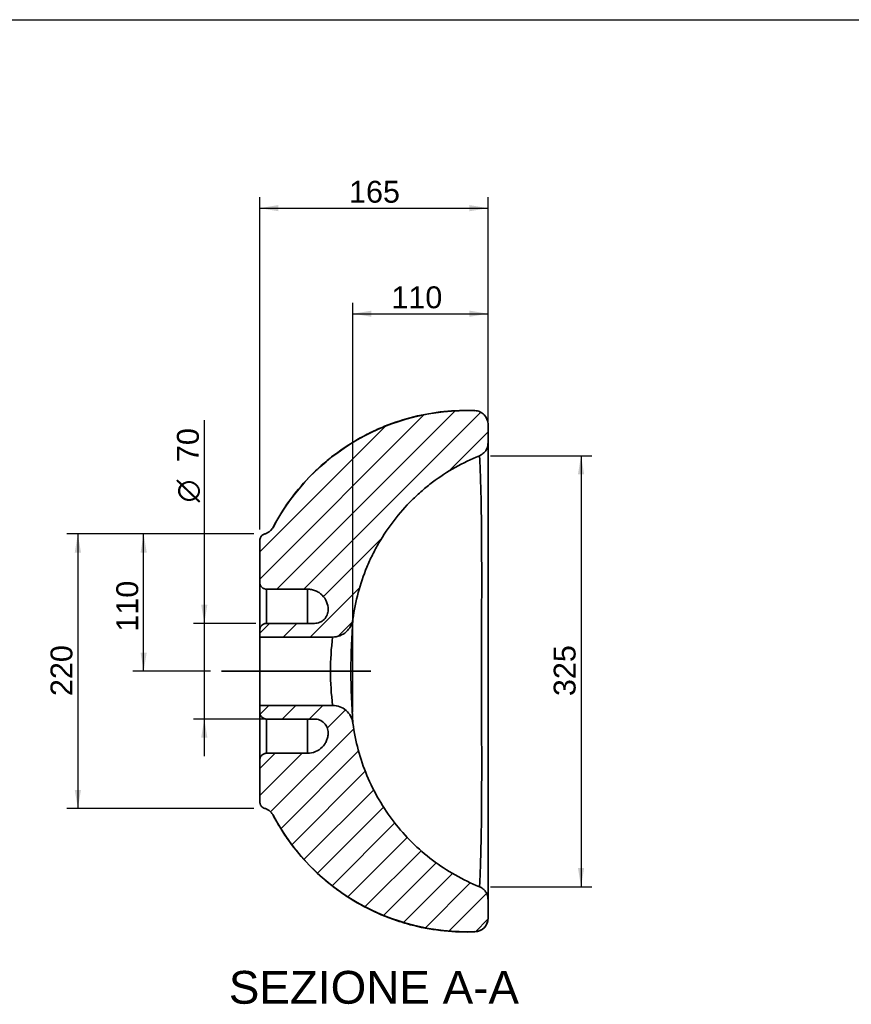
# Paper-space layout 'Foglio1' of a CAD drawing. Header units: millimetres. Extents: x 87 to 2316, y 58 to 1623.
# Tile 3 of 4: x 1058 to 1666, y 903 to 1623. Entities that reach past the tile are written whole.
import ezdxf
from ezdxf.enums import TextEntityAlignment as Align
from ezdxf.lldxf.tags import DXFTag

# ---------------------------------------------------------------- set-up
doc = ezdxf.new("R2010")
doc.units = ezdxf.units.MM
doc.layers.add('1', color=7, linetype='Continuous')
doc.layers.add('Default', color=7, linetype='Continuous')
for name, color, linetype, lineweight in [('assi', 1, 'DASHDOT', 35), ('tangente', 2, 'Continuous', 35), ('tratteggio', 3, 'Continuous', 35), ('visibile', 7, 'Continuous', 35)]:
    doc.layers.add(name, color=color, linetype=linetype, lineweight=lineweight)
doc.styles.add('SEACAD_Arial', font='ARIAL.TTF')
doc.styles.add('SEACAD_Solid_Edge_ANSI1_Symbols', font='semeca1.ttf')
tags = doc.linetypes.add('DASHDOT', pattern=[25.4, 12.7, -6.35, 0, -6.35]).pattern_tags.tags
tags[10:11] = [DXFTag(74, 4), DXFTag(75, 0), DXFTag(340, '0'), DXFTag(46, 0.0), DXFTag(50, 0.0), DXFTag(44, 0.0), DXFTag(45, 0.0)]
tags[8:9] = [DXFTag(74, 4), DXFTag(75, 0), DXFTag(340, '0'), DXFTag(46, 0.0), DXFTag(50, 0.0), DXFTag(44, 0.0), DXFTag(45, 0.0)]
tags[6:7] = [DXFTag(74, 4), DXFTag(75, 0), DXFTag(340, '0'), DXFTag(46, 0.0), DXFTag(50, 0.0), DXFTag(44, 0.0), DXFTag(45, 0.0)]
tags[4:5] = [DXFTag(74, 4), DXFTag(75, 0), DXFTag(340, '0'), DXFTag(46, 0.0), DXFTag(50, 0.0), DXFTag(44, 0.0), DXFTag(45, 0.0)]
doc.dimstyles.new('ISO_PALLINATURA', dxfattribs={"dimtxt": 16, "dimasz": 13.6, "dimexe": 8, "dimexo": 8, "dimgap": 8, "dimtad": 1, "dimdec": 0, "dimtxsty": 'SEACAD_Arial', "dimblk1": '_SE_FILLED', "dimblk2": '_SE_FILLED', "dimsah": 1, "dimcen": 8, "dimadec": 0, "dimazin": 0, "dimtfac": 1, "dimtdec": 0, "dimtmove": 0, "dimatfit": 3, "dimfxl": 1, "dimtolj": 1, "dimarcsym": 0})

# ---------------------------------------------------------------- blocks, each defined once
blk = doc.blocks.new('SE5')
at = {"layer": 'tratteggio'}
h = blk.add_hatch(dxfattribs=at)
h.set_pattern_fill('ANSI31', color=256, scale=4.40945, angle=9.362e-06, style=0)
edge = h.paths.add_edge_path()
edge.add_line((1400.39, 1313.09), (1400.39, 1326.85))
edge.add_spline(control_points=[(1400.39, 1326.85), (1400.39, 1327.49), (1400.33, 1328.13), (1400.08, 1329.39), (1399.9, 1330), (1399.55, 1330.89), (1399.41, 1331.18), (1399.12, 1331.74), (1398.95, 1332.02), (1398.43, 1332.83), (1398.04, 1333.32), (1397.15, 1334.24), (1396.66, 1334.66), (1395.62, 1335.4), (1395.07, 1335.71), (1394.19, 1336.1), (1393.89, 1336.22), (1393.28, 1336.42), (1392.98, 1336.51), (1392.05, 1336.73), (1391.42, 1336.81), (1390.78, 1336.84)], knot_values=[0, 0, 0, 0, 0.125, 0.125, 0.25, 0.25, 0.3125, 0.3125, 0.375, 0.375, 0.5, 0.5, 0.625, 0.625, 0.75, 0.75, 0.8125, 0.8125, 0.875, 0.875, 1, 1, 1, 1], degree=3, periodic=0)
edge.add_spline(control_points=[(1390.78, 1336.84), (1387, 1336.98), (1383.23, 1336.99), (1377.57, 1336.81), (1375.68, 1336.72), (1371.92, 1336.46), (1370.03, 1336.3), (1360.66, 1335.33), (1353.29, 1334.03), (1338.82, 1330.44), (1331.72, 1328.14), (1323, 1324.62), (1321.27, 1323.88), (1317.82, 1322.35), (1316.11, 1321.55), (1311.04, 1319.07), (1307.73, 1317.31), (1298.03, 1311.69), (1291.85, 1307.52), (1283.03, 1300.6), (1280.16, 1298.19), (1276.67, 1295.04), (1275.98, 1294.4), (1274.6, 1293.11), (1273.91, 1292.45), (1271.88, 1290.48), (1270.55, 1289.15), (1264.05, 1282.38), (1259.27, 1276.64), (1250.54, 1264.55), (1246.6, 1258.2), (1243.08, 1251.52)], knot_values=[0, 0, 0, 0, 0.0625, 0.0625, 0.09375, 0.09375, 0.125, 0.125, 0.25, 0.25, 0.375, 0.375, 0.40625, 0.40625, 0.4375, 0.4375, 0.5, 0.5, 0.625, 0.625, 0.6875, 0.6875, 0.703125, 0.703125, 0.71875, 0.71875, 0.75, 0.75, 0.875, 0.875, 1, 1, 1, 1], degree=3, periodic=0)
edge.add_spline(control_points=[(1243.08, 1251.52), (1242.76, 1250.92), (1242.39, 1250.36), (1241.76, 1249.59), (1241.53, 1249.34), (1241.06, 1248.86), (1240.81, 1248.64), (1240.02, 1248), (1239.47, 1247.63), (1238.58, 1247.17), (1238.27, 1247.02), (1237.64, 1246.77), (1237.33, 1246.66), (1237.01, 1246.57)], knot_values=[0, 0, 0, 0, 0.25, 0.25, 0.375, 0.375, 0.5, 0.5, 0.75, 0.75, 0.875, 0.875, 1, 1, 1, 1], degree=3, periodic=0)
edge.add_spline(control_points=[(1237.01, 1246.57), (1236.75, 1246.5), (1236.49, 1246.4), (1236.01, 1246.17), (1235.77, 1246.04), (1235.33, 1245.73), (1235.12, 1245.56), (1234.74, 1245.19), (1234.56, 1244.99), (1234.23, 1244.56), (1234.09, 1244.33), (1233.84, 1243.86), (1233.74, 1243.61), (1233.48, 1242.84), (1233.39, 1242.31), (1233.39, 1241.77)], knot_values=[0, 0, 0, 0, 0.125, 0.125, 0.25, 0.25, 0.375, 0.375, 0.5, 0.5, 0.625, 0.625, 0.75, 0.75, 1, 1, 1, 1], degree=3, periodic=0)
edge.add_line((1233.39, 1241.77), (1233.39, 1211.18))
edge.add_spline(control_points=[(1233.39, 1211.18), (1233.39, 1210.85), (1233.42, 1210.52), (1233.55, 1209.88), (1233.65, 1209.56), (1233.9, 1208.96), (1234.06, 1208.67), (1234.42, 1208.12), (1234.63, 1207.87), (1235.09, 1207.41), (1235.35, 1207.2), (1235.89, 1206.84), (1236.18, 1206.69), (1236.63, 1206.5), (1236.79, 1206.44), (1237.1, 1206.35), (1237.26, 1206.31), (1237.74, 1206.21), (1238.06, 1206.18), (1238.39, 1206.18)], knot_values=[0, 0, 0, 0, 0.125, 0.125, 0.25, 0.25, 0.375, 0.375, 0.5, 0.5, 0.625, 0.625, 0.75, 0.75, 0.8125, 0.8125, 0.875, 0.875, 1, 1, 1, 1], degree=3, periodic=0)
edge.add_line((1238.39, 1206.18), (1268.39, 1206.18))
edge.add_spline(control_points=[(1268.39, 1206.18), (1269.38, 1206.18), (1270.36, 1206.08), (1271.79, 1205.8), (1272.27, 1205.68), (1273.21, 1205.39), (1273.68, 1205.23), (1275.04, 1204.66), (1275.9, 1204.2), (1277.12, 1203.39), (1277.52, 1203.09), (1278.29, 1202.47), (1278.65, 1202.14), (1279.69, 1201.1), (1280.31, 1200.34), (1281.13, 1199.12), (1281.39, 1198.69), (1281.85, 1197.82), (1282.27, 1196.94), (1282.6, 1196.02), (1282.88, 1195.08), (1283.01, 1194.6), (1283.3, 1193.15), (1283.39, 1192.17), (1283.39, 1191.18)], knot_values=[0, 0, 0, 0, 0.125, 0.125, 0.1875, 0.1875, 0.25, 0.25, 0.375, 0.375, 0.4375, 0.4375, 0.5, 0.5, 0.625, 0.625, 0.6875, 0.6875, 0.75, 0.8125, 0.8125, 0.875, 0.875, 1, 1, 1, 1], degree=3, periodic=0)
edge.add_spline(control_points=[(1283.39, 1191.18), (1283.39, 1190.85), (1283.38, 1190.53), (1283.31, 1189.88), (1283.26, 1189.55), (1283.07, 1188.58), (1282.88, 1187.96), (1282.38, 1186.75), (1282.07, 1186.17), (1281.35, 1185.08), (1280.93, 1184.58), (1280.24, 1183.88), (1279.99, 1183.66), (1279.48, 1183.24), (1279.22, 1183.05), (1278.67, 1182.68), (1278.39, 1182.51), (1277.81, 1182.2), (1277.52, 1182.06), (1276.61, 1181.69), (1275.99, 1181.5), (1274.69, 1181.24), (1274.04, 1181.18), (1273.39, 1181.18)], knot_values=[0, 0, 0, 0, 0.0625, 0.0625, 0.125, 0.125, 0.25, 0.25, 0.375, 0.375, 0.5, 0.5, 0.5625, 0.5625, 0.625, 0.625, 0.6875, 0.6875, 0.75, 0.75, 0.875, 0.875, 1, 1, 1, 1], degree=3, periodic=0)
edge.add_line((1273.39, 1181.18), (1238.39, 1181.18))
edge.add_spline(control_points=[(1238.39, 1181.18), (1238.07, 1181.18), (1237.74, 1181.15), (1237.1, 1181.02), (1236.78, 1180.92), (1236.18, 1180.67), (1235.89, 1180.52), (1235.34, 1180.15), (1235.09, 1179.95), (1234.63, 1179.49), (1234.42, 1179.23), (1234.05, 1178.68), (1233.9, 1178.4), (1233.65, 1177.79), (1233.55, 1177.47), (1233.42, 1176.83), (1233.39, 1176.51), (1233.39, 1176.18)], knot_values=[0, 0, 0, 0, 0.125, 0.125, 0.25, 0.25, 0.375, 0.375, 0.5, 0.5, 0.625, 0.625, 0.75, 0.75, 0.875, 0.875, 1, 1, 1, 1], degree=3, periodic=0)
edge.add_line((1233.39, 1176.18), (1233.39, 1171.18))
edge.add_line((1233.39, 1171.18), (1286.66, 1171.18))
edge.add_spline(control_points=[(1286.66, 1171.18), (1287.56, 1171.18), (1288.47, 1171.26), (1290.24, 1171.59), (1291.1, 1171.83), (1292.37, 1172.3), (1292.78, 1172.48), (1293.6, 1172.88), (1293.99, 1173.09), (1295.15, 1173.78), (1295.87, 1174.31), (1296.89, 1175.2), (1297.22, 1175.52), (1297.84, 1176.17), (1298.13, 1176.51), (1298.97, 1177.57), (1299.46, 1178.31), (1300.1, 1179.51), (1300.3, 1179.92), (1300.65, 1180.75), (1300.8, 1181.17), (1301.21, 1182.45), (1301.41, 1183.33), (1301.53, 1184.23)], knot_values=[0, 0, 0, 0, 0.125, 0.125, 0.25, 0.25, 0.3125, 0.3125, 0.375, 0.375, 0.5, 0.5, 0.5625, 0.5625, 0.625, 0.625, 0.75, 0.75, 0.8125, 0.8125, 0.875, 0.875, 1, 1, 1, 1], degree=3, periodic=0)
edge.add_spline(control_points=[(1301.53, 1184.23), (1302.4, 1190.84), (1303.69, 1197.31), (1307.1, 1209.99), (1309.21, 1216.19), (1313, 1225.31), (1314.37, 1228.32), (1316.58, 1232.77), (1317.34, 1234.25), (1318.92, 1237.19), (1319.73, 1238.65), (1323.91, 1245.84), (1327.61, 1251.32), (1335.67, 1261.74), (1340.04, 1266.68), (1345.94, 1272.51), (1347.14, 1273.66), (1349.59, 1275.93), (1350.83, 1277.04), (1354.61, 1280.31), (1357.19, 1282.4), (1365.09, 1288.37), (1370.58, 1291.97), (1382.02, 1298.45), (1387.96, 1301.33), (1394.13, 1303.82)], knot_values=[0, 0, 0, 0, 0.125, 0.125, 0.25, 0.25, 0.3125, 0.3125, 0.34375, 0.34375, 0.375, 0.375, 0.5, 0.5, 0.625, 0.625, 0.65625, 0.65625, 0.6875, 0.6875, 0.75, 0.75, 0.875, 0.875, 1, 1, 1, 1], degree=3, periodic=0)
edge.add_spline(control_points=[(1394.13, 1303.82), (1394.6, 1304), (1395.04, 1304.22), (1395.9, 1304.73), (1396.31, 1305.01), (1397.07, 1305.63), (1397.43, 1305.97), (1398.1, 1306.7), (1398.41, 1307.09), (1398.96, 1307.91), (1399.21, 1308.34), (1399.52, 1309.01), (1399.62, 1309.23), (1399.8, 1309.7), (1399.88, 1309.93), (1400.25, 1311.12), (1400.39, 1312.09), (1400.39, 1313.09)], knot_values=[0, 0, 0, 0, 0.125, 0.125, 0.25, 0.25, 0.375, 0.375, 0.5, 0.5, 0.625, 0.625, 0.6875, 0.6875, 0.75, 0.75, 1, 1, 1, 1], degree=3, periodic=0)
h = blk.add_hatch(dxfattribs=at)
h.set_pattern_fill('ANSI31', color=256, scale=4.40945, angle=9.362e-06, style=0)
edge = h.paths.add_edge_path()
edge.add_spline(control_points=[(1394.13, 988.54), (1387.97, 991.03), (1382.04, 993.9), (1370.6, 1000.38), (1365.1, 1003.99), (1358.5, 1008.97), (1357.2, 1009.99), (1354.61, 1012.08), (1353.33, 1013.15), (1349.56, 1016.42), (1347.13, 1018.67), (1340.1, 1025.63), (1335.74, 1030.55), (1329.69, 1038.34), (1327.76, 1041.01), (1324.99, 1045.12), (1324.08, 1046.51), (1322.32, 1049.32), (1321.46, 1050.75), (1317.27, 1057.94), (1314.34, 1063.85), (1309.28, 1075.99), (1307.15, 1082.21), (1304.57, 1091.78), (1303.81, 1095.01), (1302.5, 1101.54), (1301.96, 1104.83), (1301.53, 1108.13)], knot_values=[0, 0, 0, 0, 0.125, 0.125, 0.25, 0.25, 0.28125, 0.28125, 0.3125, 0.3125, 0.375, 0.375, 0.5, 0.5, 0.5625, 0.5625, 0.59375, 0.59375, 0.625, 0.625, 0.75, 0.75, 0.875, 0.875, 0.9375, 0.9375, 1, 1, 1, 1], degree=3, periodic=0)
edge.add_spline(control_points=[(1301.53, 1108.13), (1301.41, 1109.03), (1301.21, 1109.92), (1300.66, 1111.63), (1300.31, 1112.46), (1299.67, 1113.65), (1299.44, 1114.04), (1298.94, 1114.79), (1298.68, 1115.16), (1297.84, 1116.21), (1297.23, 1116.86), (1296.21, 1117.75), (1295.85, 1118.04), (1295.12, 1118.57), (1294.75, 1118.82), (1293.6, 1119.51), (1292.79, 1119.9), (1291.52, 1120.38), (1291.09, 1120.52), (1290.22, 1120.76), (1289.78, 1120.86), (1288.46, 1121.1), (1287.56, 1121.18), (1286.66, 1121.18)], knot_values=[0, 0, 0, 0, 0.125, 0.125, 0.25, 0.25, 0.3125, 0.3125, 0.375, 0.375, 0.5, 0.5, 0.5625, 0.5625, 0.625, 0.625, 0.75, 0.75, 0.8125, 0.8125, 0.875, 0.875, 1, 1, 1, 1], degree=3, periodic=0)
edge.add_line((1286.66, 1121.18), (1233.39, 1121.18))
edge.add_line((1233.39, 1121.18), (1233.39, 1116.18))
edge.add_spline(control_points=[(1233.39, 1116.18), (1233.39, 1116.02), (1233.4, 1115.85), (1233.43, 1115.53), (1233.46, 1115.36), (1233.55, 1114.88), (1233.65, 1114.57), (1233.9, 1113.97), (1234.05, 1113.67), (1234.42, 1113.13), (1234.62, 1112.88), (1235.09, 1112.41), (1235.34, 1112.21), (1235.88, 1111.84), (1236.17, 1111.69), (1236.78, 1111.44), (1237.1, 1111.34), (1237.74, 1111.21), (1238.07, 1111.18), (1238.39, 1111.18)], knot_values=[0, 0, 0, 0, 0.0625, 0.0625, 0.125, 0.125, 0.25, 0.25, 0.375, 0.375, 0.5, 0.5, 0.625, 0.625, 0.75, 0.75, 0.875, 0.875, 1, 1, 1, 1], degree=3, periodic=0)
edge.add_line((1238.39, 1111.18), (1273.39, 1111.18))
edge.add_spline(control_points=[(1273.39, 1111.18), (1273.72, 1111.18), (1274.04, 1111.16), (1274.69, 1111.1), (1275.02, 1111.05), (1275.99, 1110.86), (1276.61, 1110.67), (1277.52, 1110.3), (1277.81, 1110.16), (1278.39, 1109.85), (1278.68, 1109.68), (1279.49, 1109.13), (1279.99, 1108.72), (1280.69, 1108.03), (1280.91, 1107.78), (1281.33, 1107.27), (1281.52, 1107.01), (1281.89, 1106.46), (1282.06, 1106.18), (1282.37, 1105.6), (1282.51, 1105.3), (1282.88, 1104.4), (1283.07, 1103.78), (1283.26, 1102.81), (1283.31, 1102.48), (1283.38, 1101.83), (1283.39, 1101.51), (1283.39, 1101.18)], knot_values=[0, 0, 0, 0, 0.0625, 0.0625, 0.125, 0.125, 0.25, 0.25, 0.3125, 0.3125, 0.375, 0.375, 0.5, 0.5, 0.5625, 0.5625, 0.625, 0.625, 0.6875, 0.6875, 0.75, 0.75, 0.875, 0.875, 0.9375, 0.9375, 1, 1, 1, 1], degree=3, periodic=0)
edge.add_spline(control_points=[(1283.39, 1101.18), (1283.39, 1100.19), (1283.3, 1099.22), (1283.01, 1097.78), (1282.89, 1097.3), (1282.61, 1096.36), (1282.44, 1095.89), (1281.87, 1094.53), (1281.41, 1093.67), (1280.6, 1092.45), (1280.31, 1092.05), (1279.68, 1091.29), (1279.35, 1090.92), (1278.31, 1089.89), (1277.56, 1089.26), (1276.33, 1088.44), (1275.9, 1088.19), (1275.04, 1087.72), (1274.15, 1087.3), (1273.23, 1086.97), (1272.3, 1086.69), (1271.82, 1086.57), (1270.36, 1086.28), (1269.38, 1086.18), (1268.39, 1086.18)], knot_values=[0, 0, 0, 0, 0.125, 0.125, 0.1875, 0.1875, 0.25, 0.25, 0.375, 0.375, 0.4375, 0.4375, 0.5, 0.5, 0.625, 0.625, 0.6875, 0.6875, 0.75, 0.8125, 0.8125, 0.875, 0.875, 1, 1, 1, 1], degree=3, periodic=0)
edge.add_line((1268.39, 1086.18), (1238.39, 1086.18))
edge.add_spline(control_points=[(1238.39, 1086.18), (1238.06, 1086.18), (1237.74, 1086.15), (1237.09, 1086.02), (1236.78, 1085.92), (1236.17, 1085.67), (1235.88, 1085.52), (1235.34, 1085.15), (1235.09, 1084.94), (1234.63, 1084.48), (1234.41, 1084.23), (1234.05, 1083.68), (1233.9, 1083.4), (1233.71, 1082.94), (1233.65, 1082.79), (1233.56, 1082.47), (1233.52, 1082.31), (1233.42, 1081.83), (1233.39, 1081.51), (1233.39, 1081.18)], knot_values=[0, 0, 0, 0, 0.125, 0.125, 0.25, 0.25, 0.375, 0.375, 0.5, 0.5, 0.625, 0.625, 0.75, 0.75, 0.8125, 0.8125, 0.875, 0.875, 1, 1, 1, 1], degree=3, periodic=0)
edge.add_line((1233.39, 1081.18), (1233.39, 1050.59))
edge.add_spline(control_points=[(1233.39, 1050.59), (1233.39, 1050.32), (1233.41, 1050.05), (1233.5, 1049.52), (1233.57, 1049.26), (1233.74, 1048.75), (1233.84, 1048.5), (1234.09, 1048.03), (1234.24, 1047.8), (1234.56, 1047.37), (1234.74, 1047.17), (1235.12, 1046.8), (1235.33, 1046.63), (1236, 1046.17), (1236.48, 1045.94), (1237.01, 1045.79)], knot_values=[0, 0, 0, 0, 0.125, 0.125, 0.25, 0.25, 0.375, 0.375, 0.5, 0.5, 0.625, 0.625, 0.75, 0.75, 1, 1, 1, 1], degree=3, periodic=0)
edge.add_spline(control_points=[(1237.01, 1045.79), (1237.33, 1045.69), (1237.65, 1045.58), (1238.27, 1045.33), (1238.58, 1045.19), (1239.46, 1044.73), (1240.02, 1044.36), (1241.07, 1043.51), (1241.54, 1043.04), (1242.18, 1042.26), (1242.38, 1041.99), (1242.75, 1041.43), (1242.92, 1041.14), (1243.08, 1040.84)], knot_values=[0, 0, 0, 0, 0.125, 0.125, 0.25, 0.25, 0.5, 0.5, 0.75, 0.75, 0.875, 0.875, 1, 1, 1, 1], degree=3, periodic=0)
edge.add_spline(control_points=[(1243.08, 1040.84), (1244.84, 1037.5), (1246.72, 1034.22), (1249.7, 1029.41), (1250.72, 1027.83), (1252.83, 1024.69), (1253.91, 1023.14), (1259.43, 1015.51), (1264.23, 1009.78), (1274.57, 999.04), (1280.12, 994.03), (1287.52, 988.24), (1289.03, 987.1), (1292.08, 984.88), (1293.63, 983.8), (1298.3, 980.65), (1301.48, 978.66), (1311.18, 973.07), (1317.89, 969.8), (1328.29, 965.61), (1331.81, 964.33), (1337.19, 962.59), (1339, 962.04), (1342.63, 961.01), (1344.45, 960.52), (1353.56, 958.27), (1360.91, 957), (1375.75, 955.48), (1383.23, 955.23), (1390.78, 955.52)], knot_values=[0, 0, 0, 0, 0.0625, 0.0625, 0.09375, 0.09375, 0.125, 0.125, 0.25, 0.25, 0.375, 0.375, 0.40625, 0.40625, 0.4375, 0.4375, 0.5, 0.5, 0.625, 0.625, 0.6875, 0.6875, 0.71875, 0.71875, 0.75, 0.75, 0.875, 0.875, 1, 1, 1, 1], degree=3, periodic=0)
edge.add_spline(control_points=[(1390.78, 955.52), (1391.42, 955.55), (1392.06, 955.63), (1393.31, 955.93), (1393.91, 956.13), (1394.78, 956.52), (1395.06, 956.67), (1395.62, 956.98), (1395.89, 957.16), (1396.68, 957.71), (1397.16, 958.12), (1398.04, 959.04), (1398.44, 959.55), (1399.14, 960.62), (1399.43, 961.18), (1399.79, 962.07), (1399.89, 962.38), (1400.07, 962.99), (1400.15, 963.3), (1400.33, 964.24), (1400.39, 964.87), (1400.39, 965.51)], knot_values=[0, 0, 0, 0, 0.125, 0.125, 0.25, 0.25, 0.3125, 0.3125, 0.375, 0.375, 0.5, 0.5, 0.625, 0.625, 0.75, 0.75, 0.8125, 0.8125, 0.875, 0.875, 1, 1, 1, 1], degree=3, periodic=0)
edge.add_line((1400.39, 965.51), (1400.39, 979.27))
edge.add_spline(control_points=[(1400.39, 979.27), (1400.39, 979.77), (1400.36, 980.26), (1400.21, 981.25), (1400.1, 981.74), (1399.81, 982.68), (1399.63, 983.13), (1399.2, 984.03), (1398.95, 984.46), (1398.4, 985.28), (1398.1, 985.67), (1397.6, 986.21), (1397.42, 986.39), (1397.06, 986.73), (1396.87, 986.89), (1395.91, 987.67), (1395.06, 988.17), (1394.13, 988.54)], knot_values=[0, 0, 0, 0, 0.125, 0.125, 0.25, 0.25, 0.375, 0.375, 0.5, 0.5, 0.625, 0.625, 0.6875, 0.6875, 0.75, 0.75, 1, 1, 1, 1], degree=3, periodic=0)
at = {"layer": 'tangente'}
for p, q in [((1238.39, 1206.18), (1238.39, 1181.22)), ((1268.39, 1181.21), (1268.39, 1206.18)), ((1238.39, 1111.18), (1238.39, 1086.18)), ((1268.39, 1086.18), (1268.39, 1111.15))]:
    blk.add_line(p, q, dxfattribs=at)
for centre, radius, start, end in [((1806.92, 1146.18), 506.82, 175.71191, 184.28807), ((1486.99, 1146.18), 201.88, 172.88657, 187.11343)]:
    blk.add_arc(centre, radius, start, end, dxfattribs=at)
blk.add_open_spline([(1394.14, 988.66), (1394.16, 988.94), (1394.22, 989.71), (1394.38, 992.57), (1394.51, 994.96), (1394.71, 999.79), (1394.78, 1001.61), (1394.93, 1005.69), (1395, 1007.92), (1395.2, 1015.23), (1395.33, 1020.91), (1395.49, 1030.81), (1395.54, 1034.35), (1395.62, 1041.91), (1395.66, 1045.88), (1395.71, 1054.26), (1395.73, 1058.65), (1395.76, 1067.91), (1395.77, 1072.78), (1395.77, 1088.08), (1395.74, 1098.88), (1395.68, 1116.13), (1395.66, 1122.06), (1395.63, 1134.01), (1395.61, 1140.07), (1395.61, 1158.27), (1395.66, 1170.04), (1395.71, 1184.33), (1395.72, 1187.16), (1395.73, 1192.8), (1395.74, 1195.59), (1395.76, 1203.79), (1395.77, 1209.04), (1395.77, 1219.17), (1395.76, 1224.05), (1395.73, 1233.43), (1395.71, 1237.86), (1395.63, 1250.43), (1395.54, 1257.9), (1395.39, 1267.89), (1395.33, 1271.01), (1395.2, 1276.77), (1395.14, 1279.42), (1394.93, 1286.73), (1394.79, 1290.77), (1394.51, 1297.27), (1394.39, 1299.73), (1394.22, 1302.64), (1394.16, 1303.42), (1394.14, 1303.7)], degree=3, knots=[0.0135922, 0.0135922, 0.0135922, 0.0135922, 0.0625, 0.0625, 0.125, 0.125, 0.15625, 0.15625, 0.1875, 0.1875, 0.25, 0.25, 0.28125, 0.28125, 0.3125, 0.3125, 0.34375, 0.34375, 0.375, 0.375, 0.4375, 0.4375, 0.46875, 0.46875, 0.5, 0.5, 0.5625, 0.5625, 0.578125, 0.578125, 0.59375, 0.59375, 0.625, 0.625, 0.65625, 0.65625, 0.6875, 0.6875, 0.75, 0.75, 0.78125, 0.78125, 0.8125, 0.8125, 0.875, 0.875, 0.9375, 0.9375, 0.9864249, 0.9864249, 0.9864249, 0.9864249], dxfattribs=at)
at = {"layer": 'visibile'}
for p, q in [((1400.39, 1313.09), (1400.39, 1326.85)), ((1400.39, 1313.09), (1400.39, 979.27)), ((1233.39, 1211.18), (1233.39, 1241.77)), ((1233.39, 1176.26), (1233.39, 1211.18)), ((1268.39, 1206.18), (1238.39, 1206.18)), ((1233.39, 1171.18), (1233.39, 1176.18)), ((1273.39, 1181.18), (1238.39, 1181.18)), ((1233.39, 1171.18), (1233.39, 1121.18)), ((1233.39, 1171.18), (1286.66, 1171.18)), ((1286.66, 1121.18), (1233.39, 1121.18)), ((1233.39, 1116.18), (1233.39, 1121.18)), ((1233.39, 1081.18), (1233.39, 1116.08)), ((1238.39, 1111.18), (1273.39, 1111.18)), ((1233.39, 1050.59), (1233.39, 1081.18)), ((1238.39, 1086.18), (1268.39, 1086.18)), ((1268.39, 1086.18), (1268.39, 1086.18)), ((1400.39, 965.51), (1400.39, 979.27))]:
    blk.add_line(p, q, dxfattribs=at)
for centre, radius, start, end in [((1384.66, 1176.75), 160.04, 87.81607, 152.20498), ((1806.92, 1146.18), 506.82, 184.28807, 184.3054), ((1384.66, 1115.63), 160.05, 207.79653, 272.18384), ((1390.39, 965.51), 10, 272.20231, 0)]:
    blk.add_arc(centre, radius, start, end, dxfattribs=at)
for points, knots in [([(1243.08, 1251.52), (1250.11, 1264.87), (1258.84, 1276.96), (1271.85, 1290.5), (1274.57, 1293.14), (1280.16, 1298.19), (1283.03, 1300.6), (1291.85, 1307.52), (1298.03, 1311.69), (1307.73, 1317.31), (1311.04, 1319.07), (1317.8, 1322.37), (1321.26, 1323.92), (1331.72, 1328.14), (1338.82, 1330.44), (1353.29, 1334.03), (1360.66, 1335.33), (1375.66, 1336.88), (1383.22, 1337.13), (1390.78, 1336.84)], [0, 0, 0, 0, 0.25, 0.25, 0.3125, 0.3125, 0.375, 0.375, 0.5, 0.5, 0.5625, 0.5625, 0.625, 0.625, 0.75, 0.75, 0.875, 0.875, 1, 1, 1, 1]), ([(1390.78, 1336.84), (1392.06, 1336.79), (1393.32, 1336.49), (1395.65, 1335.45), (1396.71, 1334.7), (1399.36, 1331.95), (1400.39, 1329.42), (1400.39, 1326.85)], [0, 0, 0, 0, 0.25, 0.25, 0.5, 0.5, 1, 1, 1, 1]), ([(1400.39, 1313.09), (1400.39, 1312.09), (1400.25, 1311.12), (1399.88, 1309.93), (1399.8, 1309.7), (1399.62, 1309.23), (1399.52, 1309.01), (1399.21, 1308.34), (1398.96, 1307.91), (1398.41, 1307.09), (1398.1, 1306.7), (1397.43, 1305.97), (1397.07, 1305.63), (1396.31, 1305.01), (1395.9, 1304.73), (1395.04, 1304.22), (1394.6, 1304), (1394.13, 1303.82)], [0, 0, 0, 0, 0.25, 0.25, 0.3125, 0.3125, 0.375, 0.375, 0.5, 0.5, 0.625, 0.625, 0.75, 0.75, 0.875, 0.875, 1, 1, 1, 1]), ([(1301.53, 1184.23), (1303.26, 1197.44), (1306.69, 1210.12), (1313, 1225.31), (1314.37, 1228.32), (1317.31, 1234.26), (1318.9, 1237.21), (1323.91, 1245.84), (1327.61, 1251.32), (1335.67, 1261.74), (1340.04, 1266.68), (1347.12, 1273.68), (1349.58, 1275.95), (1354.61, 1280.31), (1357.19, 1282.4), (1370.36, 1292.35), (1381.79, 1298.83), (1394.13, 1303.82)], [0, 0, 0, 0, 0.25, 0.25, 0.3125, 0.3125, 0.375, 0.375, 0.5, 0.5, 0.625, 0.625, 0.6875, 0.6875, 0.75, 0.75, 1, 1, 1, 1]), ([(1233.39, 1241.77), (1233.39, 1242.31), (1233.48, 1242.84), (1233.74, 1243.61), (1233.84, 1243.86), (1234.09, 1244.33), (1234.23, 1244.56), (1234.56, 1244.99), (1234.74, 1245.19), (1235.12, 1245.56), (1235.33, 1245.73), (1235.77, 1246.04), (1236.01, 1246.17), (1236.49, 1246.4), (1236.75, 1246.5), (1237.01, 1246.57)], [0, 0, 0, 0, 0.25, 0.25, 0.375, 0.375, 0.5, 0.5, 0.625, 0.625, 0.75, 0.75, 0.875, 0.875, 1, 1, 1, 1]), ([(1243.08, 1251.52), (1242.76, 1250.92), (1242.39, 1250.36), (1241.76, 1249.59), (1241.53, 1249.34), (1241.06, 1248.86), (1240.81, 1248.64), (1240.02, 1248), (1239.47, 1247.63), (1238.58, 1247.17), (1238.27, 1247.02), (1237.64, 1246.77), (1237.33, 1246.66), (1237.01, 1246.57)], [0, 0, 0, 0, 0.25, 0.25, 0.375, 0.375, 0.5, 0.5, 0.75, 0.75, 0.875, 0.875, 1, 1, 1, 1]), ([(1238.39, 1206.18), (1238.06, 1206.18), (1237.74, 1206.21), (1237.26, 1206.31), (1237.1, 1206.35), (1236.79, 1206.44), (1236.63, 1206.5), (1236.18, 1206.69), (1235.89, 1206.84), (1235.35, 1207.2), (1235.09, 1207.41), (1234.63, 1207.87), (1234.42, 1208.12), (1234.06, 1208.67), (1233.9, 1208.96), (1233.65, 1209.56), (1233.55, 1209.88), (1233.42, 1210.52), (1233.39, 1210.85), (1233.39, 1211.18)], [0, 0, 0, 0, 0.125, 0.125, 0.1875, 0.1875, 0.25, 0.25, 0.375, 0.375, 0.5, 0.5, 0.625, 0.625, 0.75, 0.75, 0.875, 0.875, 1, 1, 1, 1]), ([(1268.39, 1206.18), (1269.38, 1206.18), (1270.36, 1206.08), (1272.27, 1205.7), (1273.23, 1205.41), (1275.04, 1204.66), (1275.9, 1204.2), (1277.53, 1203.11), (1278.3, 1202.48), (1280.38, 1200.41), (1281.5, 1198.74), (1282.99, 1195.13), (1283.39, 1193.16), (1283.39, 1191.18)], [0, 0, 0, 0, 0.125, 0.125, 0.25, 0.25, 0.375, 0.375, 0.5, 0.5, 0.75, 0.75, 1, 1, 1, 1]), ([(1283.39, 1191.18), (1283.39, 1189.88), (1283.13, 1188.56), (1282.13, 1186.15), (1281.4, 1185.04), (1279.54, 1183.19), (1278.42, 1182.44), (1276.01, 1181.44), (1274.7, 1181.18), (1273.39, 1181.18)], [0, 0, 0, 0, 0.25, 0.25, 0.5, 0.5, 0.75, 0.75, 1, 1, 1, 1]), ([(1301.53, 1184.23), (1301.29, 1182.43), (1300.74, 1180.71), (1299.03, 1177.52), (1297.91, 1176.1), (1293.84, 1172.52), (1290.29, 1171.18), (1286.66, 1171.18)], [0, 0, 0, 0, 0.25, 0.25, 0.5, 0.5, 1, 1, 1, 1]), ([(1233.39, 1176.18), (1233.39, 1176.51), (1233.42, 1176.83), (1233.55, 1177.47), (1233.65, 1177.79), (1233.9, 1178.4), (1234.05, 1178.68), (1234.42, 1179.23), (1234.63, 1179.49), (1235.09, 1179.95), (1235.34, 1180.15), (1235.89, 1180.52), (1236.18, 1180.67), (1236.78, 1180.92), (1237.1, 1181.02), (1237.74, 1181.15), (1238.07, 1181.18), (1238.39, 1181.18)], [0, 0, 0, 0, 0.125, 0.125, 0.25, 0.25, 0.375, 0.375, 0.5, 0.5, 0.625, 0.625, 0.75, 0.75, 0.875, 0.875, 1, 1, 1, 1]), ([(1286.66, 1121.18), (1288.47, 1121.18), (1290.25, 1120.86), (1293.64, 1119.58), (1295.19, 1118.65), (1299.26, 1115.08), (1301.06, 1111.73), (1301.53, 1108.13)], [0, 0, 0, 0, 0.25, 0.25, 0.5, 0.5, 1, 1, 1, 1]), ([(1238.39, 1111.18), (1238.07, 1111.18), (1237.74, 1111.21), (1237.1, 1111.34), (1236.78, 1111.44), (1236.17, 1111.69), (1235.88, 1111.84), (1235.34, 1112.21), (1235.09, 1112.41), (1234.62, 1112.88), (1234.42, 1113.13), (1234.05, 1113.67), (1233.9, 1113.97), (1233.65, 1114.57), (1233.55, 1114.88), (1233.46, 1115.36), (1233.43, 1115.53), (1233.4, 1115.85), (1233.39, 1116.02), (1233.39, 1116.18)], [0, 0, 0, 0, 0.125, 0.125, 0.25, 0.25, 0.375, 0.375, 0.5, 0.5, 0.625, 0.625, 0.75, 0.75, 0.875, 0.875, 0.9375, 0.9375, 1, 1, 1, 1]), ([(1273.39, 1111.18), (1274.69, 1111.18), (1276.01, 1110.92), (1278.42, 1109.92), (1279.53, 1109.18), (1281.38, 1107.33), (1282.14, 1106.21), (1283.13, 1103.8), (1283.39, 1102.48), (1283.39, 1101.18)], [0, 0, 0, 0, 0.25, 0.25, 0.5, 0.5, 0.75, 0.75, 1, 1, 1, 1]), ([(1394.13, 988.54), (1381.81, 993.51), (1370.38, 1000), (1354.54, 1011.96), (1349.48, 1016.35), (1340.1, 1025.63), (1335.74, 1030.55), (1327.68, 1040.94), (1323.97, 1046.43), (1317.27, 1057.94), (1314.34, 1063.85), (1309.28, 1075.99), (1307.15, 1082.21), (1303.71, 1094.97), (1302.4, 1101.53), (1301.53, 1108.13)], [0, 0, 0, 0, 0.25, 0.25, 0.375, 0.375, 0.5, 0.5, 0.625, 0.625, 0.75, 0.75, 0.875, 0.875, 1, 1, 1, 1]), ([(1283.39, 1101.18), (1283.39, 1100.19), (1283.3, 1099.22), (1282.92, 1097.3), (1282.63, 1096.35), (1281.87, 1094.53), (1281.41, 1093.67), (1280.33, 1092.04), (1279.69, 1091.27), (1277.62, 1089.19), (1275.95, 1088.08), (1272.34, 1086.58), (1270.37, 1086.18), (1268.39, 1086.18)], [0, 0, 0, 0, 0.125, 0.125, 0.25, 0.25, 0.375, 0.375, 0.5, 0.5, 0.75, 0.75, 1, 1, 1, 1]), ([(1233.39, 1081.18), (1233.39, 1081.51), (1233.42, 1081.83), (1233.52, 1082.31), (1233.56, 1082.47), (1233.65, 1082.79), (1233.71, 1082.94), (1233.9, 1083.4), (1234.05, 1083.68), (1234.41, 1084.23), (1234.63, 1084.48), (1235.09, 1084.94), (1235.34, 1085.15), (1235.88, 1085.52), (1236.17, 1085.67), (1236.78, 1085.92), (1237.09, 1086.02), (1237.74, 1086.15), (1238.06, 1086.18), (1238.39, 1086.18)], [0, 0, 0, 0, 0.125, 0.125, 0.1875, 0.1875, 0.25, 0.25, 0.375, 0.375, 0.5, 0.5, 0.625, 0.625, 0.75, 0.75, 0.875, 0.875, 1, 1, 1, 1]), ([(1237.01, 1045.79), (1236.48, 1045.94), (1236, 1046.17), (1235.33, 1046.63), (1235.12, 1046.8), (1234.74, 1047.17), (1234.56, 1047.37), (1234.24, 1047.8), (1234.09, 1048.03), (1233.84, 1048.5), (1233.74, 1048.75), (1233.57, 1049.26), (1233.5, 1049.52), (1233.41, 1050.05), (1233.39, 1050.32), (1233.39, 1050.59)], [0, 0, 0, 0, 0.25, 0.25, 0.375, 0.375, 0.5, 0.5, 0.625, 0.625, 0.75, 0.75, 0.875, 0.875, 1, 1, 1, 1]), ([(1237.01, 1045.79), (1237.33, 1045.69), (1237.65, 1045.58), (1238.27, 1045.33), (1238.58, 1045.19), (1239.46, 1044.73), (1240.02, 1044.36), (1241.07, 1043.51), (1241.54, 1043.04), (1242.18, 1042.26), (1242.38, 1041.99), (1242.75, 1041.43), (1242.92, 1041.14), (1243.08, 1040.84)], [0, 0, 0, 0, 0.125, 0.125, 0.25, 0.25, 0.5, 0.5, 0.75, 0.75, 0.875, 0.875, 1, 1, 1, 1]), ([(1390.78, 955.52), (1375.68, 954.94), (1360.85, 956.47), (1342.63, 960.97), (1338.99, 962.01), (1331.81, 964.33), (1328.29, 965.61), (1317.89, 969.8), (1311.18, 973.07), (1301.48, 978.66), (1298.3, 980.65), (1292.07, 984.85), (1289, 987.08), (1280.12, 994.03), (1274.57, 999.04), (1264.23, 1009.78), (1259.43, 1015.51), (1252.81, 1024.67), (1250.7, 1027.81), (1246.72, 1034.22), (1244.84, 1037.5), (1243.08, 1040.84)], [0, 0, 0, 0, 0.25, 0.25, 0.3125, 0.3125, 0.375, 0.375, 0.5, 0.5, 0.5625, 0.5625, 0.625, 0.625, 0.75, 0.75, 0.875, 0.875, 0.9375, 0.9375, 1, 1, 1, 1]), ([(1394.13, 988.54), (1395.06, 988.17), (1395.91, 987.67), (1396.87, 986.89), (1397.06, 986.73), (1397.42, 986.39), (1397.6, 986.21), (1398.1, 985.67), (1398.4, 985.28), (1398.95, 984.46), (1399.2, 984.03), (1399.63, 983.13), (1399.81, 982.68), (1400.1, 981.74), (1400.21, 981.25), (1400.36, 980.26), (1400.39, 979.77), (1400.39, 979.27)], [0, 0, 0, 0, 0.25, 0.25, 0.3125, 0.3125, 0.375, 0.375, 0.5, 0.5, 0.625, 0.625, 0.75, 0.75, 0.875, 0.875, 1, 1, 1, 1]), ([(1400.39, 965.51), (1400.39, 964.22), (1400.15, 962.96), (1399.19, 960.59), (1398.48, 959.5), (1395.83, 956.74), (1393.35, 955.62), (1390.78, 955.52)], [0, 0, 0, 0, 0.25, 0.25, 0.5, 0.5, 1, 1, 1, 1])]:
    blk.add_open_spline(points, degree=3, knots=knots, dxfattribs=at)
blk = doc.blocks.new('SEANNOT_GROUP3')
at = {"layer": 'assi'}
blk.add_line((1314.66, 1146.18), (1205.39, 1146.18), dxfattribs=at)
blk = doc.blocks.new('DMBLK61')
at = {"layer": 'Default', "linetype": 'Continuous'}
for points in [[(1146.13, 1232.97), (1150.66, 1232.97), (1148.39, 1246.57)], [(1146.13, 1159.78), (1148.39, 1146.18), (1150.66, 1159.78)]]:
    blk.add_hatch(color=136, dxfattribs=at).paths.add_polyline_path(points)
at = {"layer": 'Default', "color": 136, "linetype": 'Continuous'}
for p, q in [((1229.01, 1246.57), (1140.39, 1246.57)), ((1148.39, 1146.18), (1148.39, 1246.57)), ((1197.39, 1146.18), (1140.39, 1146.18))]:
    blk.add_line(p, q, dxfattribs=at)
at = {"layer": 'Default', "color": 136, "linetype": 'Continuous', "style": 'SEACAD_Arial'}
blk.add_text(' 110', height=16, rotation=90, dxfattribs=at).set_placement((1128.39, 1168.86), align=Align.TOP_LEFT)
blk = doc.blocks.new('_SE_FILLED')
at = {"color": 0}
blk.add_line((0, 0), (-1, 0), dxfattribs=at)
blk.add_solid([(0, 0), (-1, -0.1665), (-1, 0.1665), (0, 0)], dxfattribs=at)
blk = doc.blocks.new('DMBLK62')
at = {"layer": 'Default', "linetype": 'Continuous'}
for points in [[(1097.98, 1232.97), (1102.51, 1232.97), (1100.24, 1246.57)], [(1097.98, 1059.39), (1100.24, 1045.79), (1102.51, 1059.39)]]:
    blk.add_hatch(color=136, dxfattribs=at).paths.add_polyline_path(points)
at = {"layer": 'Default', "color": 136, "linetype": 'Continuous'}
for p, q in [((1229.01, 1246.57), (1092.24, 1246.57)), ((1100.24, 1246.57), (1100.24, 1045.79)), ((1229.01, 1045.79), (1092.24, 1045.79))]:
    blk.add_line(p, q, dxfattribs=at)
at = {"layer": 'Default', "color": 136, "linetype": 'Continuous', "style": 'SEACAD_Arial'}
blk.add_text('  220', height=16, rotation=90, dxfattribs=at).set_placement((1080.24, 1115.54), align=Align.TOP_LEFT)
blk = doc.blocks.new('DMBLK63')
at = {"layer": 'Default', "linetype": 'Continuous'}
for points in [[(1246.99, 1487.17), (1233.39, 1484.91), (1246.99, 1482.64)], [(1386.79, 1487.17), (1386.79, 1482.64), (1400.39, 1484.91)]]:
    blk.add_hatch(color=136, dxfattribs=at).paths.add_polyline_path(points)
at = {"layer": 'Default', "color": 136, "linetype": 'Continuous'}
for p, q in [((1233.39, 1249.77), (1233.39, 1492.91)), ((1400.39, 1327.97), (1400.39, 1492.91)), ((1233.39, 1484.91), (1400.39, 1484.91))]:
    blk.add_line(p, q, dxfattribs=at)
at = {"layer": 'Default', "color": 136, "linetype": 'Continuous', "style": 'SEACAD_Arial'}
blk.add_text('  165', height=16, dxfattribs=at).set_placement((1286.25, 1504.91), align=Align.TOP_LEFT)
blk = doc.blocks.new('DMBLK64')
at = {"layer": 'Default', "linetype": 'Continuous'}
for points in [[(1470.74, 1290.22), (1468.47, 1303.82), (1466.21, 1290.22)], [(1470.74, 1002.14), (1466.21, 1002.14), (1468.47, 988.54)]]:
    blk.add_hatch(color=136, dxfattribs=at).paths.add_polyline_path(points)
at = {"layer": 'Default', "color": 136, "linetype": 'Continuous'}
for p, q in [((1402.13, 1303.82), (1476.47, 1303.82)), ((1468.47, 1303.82), (1468.47, 988.54)), ((1402.13, 988.54), (1476.47, 988.54))]:
    blk.add_line(p, q, dxfattribs=at)
at = {"layer": 'Default', "color": 136, "linetype": 'Continuous', "style": 'SEACAD_Arial'}
blk.add_text('  325', height=16, rotation=90, dxfattribs=at).set_placement((1448.47, 1115.54), align=Align.TOP_LEFT)
blk = doc.blocks.new('DMBLK65')
at = {"layer": 'Default', "linetype": 'Continuous'}
for points in [[(1315.13, 1409.95), (1301.53, 1407.68), (1315.13, 1405.42)], [(1386.79, 1409.95), (1386.79, 1405.42), (1400.39, 1407.68)]]:
    blk.add_hatch(color=136, dxfattribs=at).paths.add_polyline_path(points)
at = {"layer": 'Default', "color": 136, "linetype": 'Continuous'}
for p, q in [((1301.53, 1116.13), (1301.53, 1415.68)), ((1400.39, 1321.09), (1400.39, 1415.68)), ((1301.53, 1407.68), (1400.39, 1407.68))]:
    blk.add_line(p, q, dxfattribs=at)
at = {"layer": 'Default', "color": 136, "linetype": 'Continuous', "style": 'SEACAD_Arial'}
blk.add_text(' 110', height=16, dxfattribs=at).set_placement((1323.45, 1427.68), align=Align.TOP_LEFT)
blk = doc.blocks.new('DMBLK68')
at = {"layer": 'Default', "linetype": 'Continuous'}
for points in [[(1190.48, 1194.78), (1192.75, 1181.18), (1195.02, 1194.78)], [(1190.48, 1097.58), (1195.02, 1097.58), (1192.75, 1111.18)]]:
    blk.add_hatch(color=136, dxfattribs=at).paths.add_polyline_path(points)
at = {"layer": 'Default', "color": 136, "linetype": 'Continuous'}
for p, q in [((1192.75, 1329.79), (1192.75, 1083.98)), ((1230.39, 1181.18), (1184.75, 1181.18)), ((1247.89, 1111.18), (1184.75, 1111.18))]:
    blk.add_line(p, q, dxfattribs=at)
for s, style, p in [('70', 'SEACAD_Arial', (1172.75, 1299.14)), ('O', 'SEACAD_Solid_Edge_ANSI1_Symbols', (1172.75, 1269.7))]:
    blk.add_text(s, height=16, rotation=90, dxfattribs=dict(at, style=style)).set_placement(p, align=Align.TOP_LEFT)

psp = doc.layouts.new('Foglio1')

# ---------------------------------------------------------------- linework, layer by layer
at = {"layer": '1', "color": 7, "linetype": 'Continuous'}
psp.add_line((86.851, 1622.76), (2274.853, 1622.76), dxfattribs=at)

# ---------------------------------------------------------------- block references
at = {"layer": 'assi'}
psp.add_blockref('SEANNOT_GROUP3', (0, 0), dxfattribs=at)
at = {"layer": 'Default'}
psp.add_blockref('SE5', (0, 0), dxfattribs=at)

# ---------------------------------------------------------------- texts
at = {"layer": 'Default', "color": 7, "linetype": 'Continuous', "style": 'SEACAD_Arial'}
psp.add_text('SEZIONE A-A', height=24, dxfattribs=at).set_placement((1210.719, 926.942), align=Align.TOP_LEFT)

# ---------------------------------------------------------------- dimensions: what is measured, and where the dimension line sits
at = {"layer": 'Default', "color": 136, "linetype": 'Continuous'}
dim = psp.add_linear_dim(base=(1400.393, 1484.906), p1=(1233.393, 1241.769), p2=(1400.393, 1319.968), text='\\A1;  165 {}', dimstyle='ISO_PALLINATURA', override={"dimdec": 2, "dimtdec": 2}, dxfattribs=at)
dim.commit()
dim.dimension.update_dxf_attribs({"geometry": 'DMBLK63', "text_midpoint": (1316.893, 1484.906), "dimtype": 160})
dim = psp.add_linear_dim(base=(1400.393, 1407.683), p1=(1301.529, 1108.131), p2=(1400.393, 979.27), text='\\A1; 110 {}', dimstyle='ISO_PALLINATURA', dxfattribs=at)
dim.commit()
dim.dimension.update_dxf_attribs({"geometry": 'DMBLK65', "text_midpoint": (1350.961, 1407.683), "dimtype": 160})
dim = psp.add_linear_dim(base=(1192.751, 1111.18), p1=(1238.393, 1181.18), p2=(1255.893, 1111.18), angle=90, text='\\A1;%%C <>', dimstyle='ISO_PALLINATURA', override={"dimdec": 2, "dimtdec": 2}, dxfattribs=at)
dim.commit()
dim.dimension.update_dxf_attribs({"geometry": 'DMBLK68', "text_midpoint": (1192.751, 1264.099), "dimtype": 160})
for base, p1, p2, angle, text, picture, middle, dimtype in [((1468.472, 1303.816), (1394.134, 1303.816), (1394.134, 988.544), 270, '\\A1;  325 {}', 'DMBLK64', (1468.472, 1146.18), 161), ((1100.245, 1246.572), (1237.006, 1246.572), (1237.006, 1045.787), 270, '\\A1;  220 {}', 'DMBLK62', (1100.245, 1146.18), 161), ((1148.392, 1246.572), (1314.656, 1146.18), (1237.006, 1246.572), 90, '\\A1; 110 {}', 'DMBLK61', (1148.392, 1196.376), 160)]:
    dim = psp.add_linear_dim(base=base, p1=p1, p2=p2, angle=angle, text=text, dimstyle='ISO_PALLINATURA', dxfattribs=at)
    dim.commit()
    dim.dimension.update_dxf_attribs({"geometry": picture, "text_midpoint": middle, "dimtype": dimtype})

doc.saveas('drawing.dxf')
